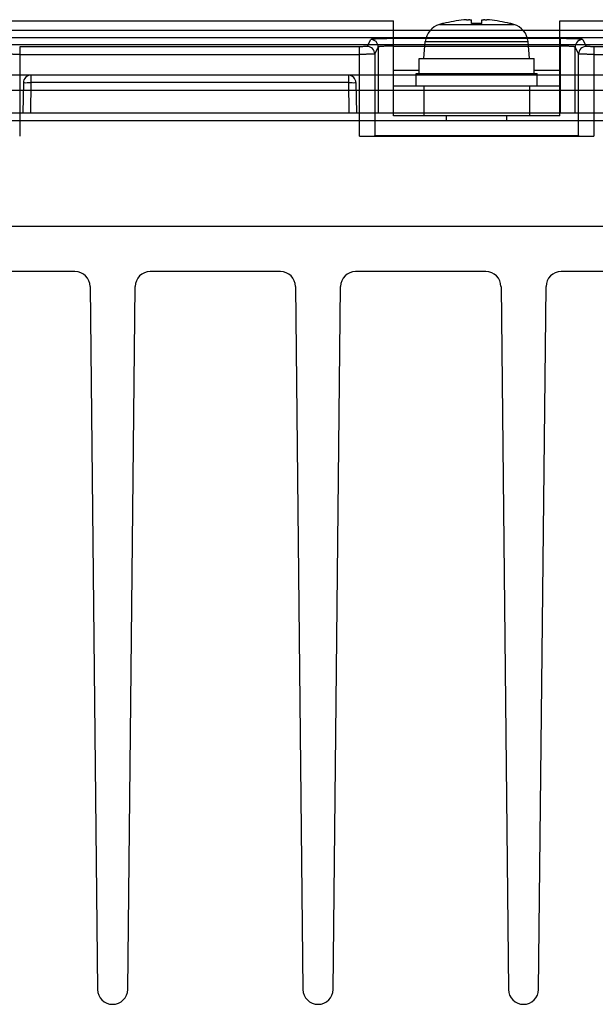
# Model space of a CAD drawing. Header units: millimetres. Extents: x 30 to 245, y 92 to 285.
# Tile 2 of 16: x 84 to 122, y 92 to 157. Entities that reach past the tile are written whole.
import ezdxf

# ---------------------------------------------------------------- set-up
doc = ezdxf.new("R2010")
doc.units = ezdxf.units.MM
doc.header["$LTSCALE"] = 24.676948
doc.layers.get('0').update_dxf_attribs({"linetype": 'CONTINUOUS'})

msp = doc.modelspace()

# ---------------------------------------------------------------- linework, layer by layer
at = {"color": 7, "linetype": 'Continuous'}
for p, q in [((48.312, 157.325), (108.312, 157.325)), ((108.312, 151.025), (108.312, 157.325)), ((111.349, 157.081), (116.275, 157.081)), ((111.612, 157.152), (111.612, 157.145)), ((113.462, 157.145), (113.462, 157.378)), ((114.162, 157.145), (114.162, 157.378)), ((116.012, 157.145), (116.012, 157.152)), ((119.312, 157.325), (125.812, 157.325)), ((119.312, 151.025), (119.312, 157.325)), ((48.582, 156.702), (226.042, 156.702)), ((30.731, 156.225), (243.893, 156.225)), ((106.562, 155.628), (106.795, 156.093)), ((108.295, 151.225), (108.295, 156.144)), ((119.329, 156.144), (108.295, 156.144)), ((110.312, 154.825), (110.41, 155.944)), ((110.41, 155.944), (117.214, 155.944)), ((117.312, 154.825), (117.214, 155.944)), ((119.329, 156.144), (119.329, 151.225)), ((120.829, 156.093), (121.061, 155.628)), ((229.393, 155.742), (45.231, 155.742)), ((83.561, 155.61), (83.56, 149.677)), ((106.063, 155.61), (83.561, 155.61)), ((106.064, 149.677), (106.063, 155.61)), ((107.295, 155.593), (107.062, 155.128)), ((107.062, 155.128), (107.064, 149.711)), ((107.295, 155.593), (107.295, 151.225)), ((108.295, 155.644), (119.329, 155.644)), ((120.562, 155.128), (120.329, 155.593)), ((120.329, 151.225), (120.329, 155.593)), ((120.56, 149.711), (120.562, 155.128)), ((121.561, 155.61), (121.56, 149.677)), ((153.063, 155.61), (121.561, 155.61)), ((83.561, 155.102), (106.063, 155.102)), ((110.012, 154.825), (117.612, 154.825)), ((110.012, 153.825), (110.012, 154.825)), ((117.612, 153.825), (117.612, 154.825)), ((121.561, 155.102), (153.063, 155.102)), ((110.012, 154.025), (108.312, 154.025)), ((109.812, 153.825), (117.812, 153.825)), ((109.812, 153.025), (109.812, 153.825)), ((119.312, 154.025), (117.612, 154.025)), ((117.812, 153.025), (117.812, 153.825)), ((242.777, 153.725), (31.847, 153.725)), ((83.803, 153.234), (83.768, 151.225)), ((84.303, 153.234), (84.268, 151.225)), ((84.303, 153.725), (84.303, 153.234)), ((105.321, 153.234), (84.303, 153.234)), ((105.321, 153.725), (105.321, 153.234)), ((105.321, 153.234), (105.356, 151.225)), ((105.821, 153.234), (105.856, 151.225)), ((34.442, 152.742), (240.182, 152.742)), ((108.312, 153.025), (119.312, 153.025)), ((110.312, 153.025), (110.312, 151.025)), ((117.312, 153.025), (117.312, 151.025)), ((31.312, 151.225), (243.312, 151.225)), ((107.071, 151.225), (107.071, 149.724)), ((120.553, 149.724), (120.553, 151.225)), ((32.012, 150.725), (242.612, 150.725)), ((119.312, 151.025), (108.312, 151.025)), ((111.812, 150.725), (111.812, 151.025)), ((115.812, 150.725), (115.812, 151.025)), ((106.064, 149.677), (121.56, 149.677)), ((107.071, 149.724), (107.064, 149.711)), ((107.071, 149.724), (120.553, 149.724)), ((120.553, 149.724), (120.56, 149.711)), ((29.812, 143.725), (244.812, 143.725)), ((87.222, 140.725), (78.601, 140.725)), ((100.822, 140.725), (92.201, 140.725)), ((114.422, 140.725), (105.801, 140.725)), ((128.022, 140.725), (119.401, 140.725)), ((88.222, 139.736), (88.712, 93.214)), ((90.712, 93.214), (91.202, 139.736)), ((101.822, 139.736), (102.312, 93.214)), ((104.312, 93.214), (104.802, 139.736)), ((115.422, 139.736), (115.912, 93.214)), ((117.912, 93.214), (118.402, 139.736))]:
    msp.add_line(p, q, dxfattribs=at)
for centre, radius, start, end in [((111.705, 155.831), 1.3, 105.88085, 175), ((113.812, 148.425), 9, 104.149, 105.88085), ((113.812, 148.425), 8.993, 95.42346, 104.15994), ((113.457, 152.17), 5.232, 94.22006, 95.42478), ((113.414, 152.732), 4.667, 93.31919, 94.21154), ((113.317, 155.164), 2.234, 90.03949, 91.10371), ((113.316, 155.784), 1.614, 88.70065, 90.0181), ((113.812, 148.425), 8.727, 87.7015, 92.2985), ((114.307, 155.886), 1.511, 89.93536, 91.34266), ((114.308, 155.264), 2.133, 88.86962, 89.98407), ((114.216, 152.835), 4.564, 85.77879, 86.69128), ((114.173, 152.235), 5.166, 84.56744, 85.78752), ((113.812, 148.425), 8.993, 75.84006, 84.57654), ((113.812, 148.425), 9, 74.11915, 75.851), ((115.919, 155.831), 1.3, 5, 74.11915), ((106.795, 155.592), 0.5, 0.0564, 89.96678), ((120.829, 155.592), 0.5, 90.03344, 179.94383), ((106.562, 155.127), 0.5, 0.05494, 89.97238), ((121.062, 155.127), 0.5, 90.05118, 179.92295), ((84.303, 153.225), 0.5, 90, 179), ((105.321, 153.225), 0.5, 1, 90), ((87.222, 139.725), 1, 0.60302, 90), ((92.201, 139.725), 1, 90, 179.39698), ((100.822, 139.725), 1, 0.60302, 90), ((105.801, 139.725), 1, 90, 179.39698), ((114.422, 139.725), 1, 0.60302, 90), ((119.401, 139.725), 1, 90, 179.39698), ((89.712, 93.225), 1, 180.60302, 359.39698), ((103.312, 93.225), 1, 180.60302, 359.39698), ((116.912, 93.225), 1, 180.60302, 359.39698)]:
    msp.add_arc(centre, radius, start, end, dxfattribs=at)
for centre, start_param, end_param in [((106.064, 149.712), -1.570791, -0.017445), ((121.56, 149.712), -3.124147, -1.570802)]:
    msp.add_ellipse(centre, major_axis=(1, 0), ratio=0.034905, start_param=start_param, end_param=end_param, dxfattribs=at)
for points, knots in [([(113.144, 157.392), (113.156, 157.393), (113.199, 157.395), (113.242, 157.397), (113.274, 157.397)], [0, 0, 0, 0, 0.265557, 1, 1, 1, 1]), ([(113.353, 157.397), (113.368, 157.397), (113.39, 157.396), (113.417, 157.393), (113.433, 157.391), (113.445, 157.389), (113.455, 157.386), (113.462, 157.381), (113.462, 157.378)], [0, 0, 0, 0, 0.413325, 0.579972, 0.718585, 0.828778, 0.910738, 1, 1, 1, 1]), ([(114.162, 157.378), (114.162, 157.381), (114.169, 157.386), (114.179, 157.389), (114.191, 157.391), (114.207, 157.393), (114.234, 157.396), (114.256, 157.397), (114.271, 157.397)], [0, 0, 0, 0, 0.089281, 0.171241, 0.281449, 0.420066, 0.586699, 1, 1, 1, 1]), ([(114.35, 157.397), (114.36, 157.397), (114.403, 157.396), (114.447, 157.394), (114.48, 157.392)], [0, 0, 0, 0, 0.233012, 1, 1, 1, 1]), ([(108.294, 156.144), (108.105, 156.144), (107.761, 156.135), (107.281, 156.149), (107.011, 156.089), (106.813, 156.129), (106.795, 156.093)], [0, 0, 0, 0, 0.377651, 0.699906, 0.918037, 1, 1, 1, 1]), ([(120.829, 156.093), (120.811, 156.129), (120.613, 156.089), (120.344, 156.149), (119.863, 156.135), (119.519, 156.144), (119.33, 156.144)], [0, 0, 0, 0, 0.081954, 0.299856, 0.62191, 1, 1, 1, 1]), ([(83.561, 155.102), (83.497, 155.102), (83.371, 155.102), (83.215, 155.104), (83.096, 155.105), (83.013, 155.106), (82.935, 155.108), (82.863, 155.11), (82.797, 155.111), (82.739, 155.113), (82.688, 155.116), (82.651, 155.117), (82.625, 155.119), (82.609, 155.12), (82.596, 155.122), (82.585, 155.123), (82.575, 155.124), (82.569, 155.125), (82.565, 155.126), (82.562, 155.127), (82.562, 155.128), (82.562, 155.128)], [0, 0, 0, 0, 0.192578, 0.378287, 0.466143, 0.549573, 0.627837, 0.700195, 0.765943, 0.824518, 0.875392, 0.918039, 0.936122, 0.951995, 0.965637, 0.97703, 0.986155, 0.993001, 0.997577, 0.999038, 1, 1, 1, 1]), ([(106.562, 155.628), (106.552, 155.607), (106.44, 155.635), (106.296, 155.602), (106.145, 155.61), (106.063, 155.61)], [0, 0, 0, 0, 0.140044, 0.507038, 1, 1, 1, 1]), ([(107.062, 155.128), (107.062, 155.128), (107.062, 155.127), (107.059, 155.126), (107.055, 155.125), (107.048, 155.124), (107.039, 155.123), (107.028, 155.122), (107.014, 155.12), (106.999, 155.119), (106.973, 155.117), (106.936, 155.116), (106.885, 155.113), (106.827, 155.111), (106.761, 155.11), (106.689, 155.108), (106.611, 155.106), (106.528, 155.105), (106.409, 155.104), (106.253, 155.102), (106.127, 155.102), (106.063, 155.102)], [0, 0, 0, 0, 0.000963, 0.002424, 0.006999, 0.013844, 0.022966, 0.034355, 0.047994, 0.063863, 0.081942, 0.124584, 0.175456, 0.23403, 0.299777, 0.372135, 0.4504, 0.533832, 0.621692, 0.807412, 1, 1, 1, 1]), ([(108.295, 155.644), (108.243, 155.644), (108.141, 155.644), (107.991, 155.642), (107.849, 155.639), (107.717, 155.635), (107.599, 155.63), (107.511, 155.625), (107.449, 155.62), (107.411, 155.617), (107.377, 155.613), (107.35, 155.609), (107.328, 155.606), (107.311, 155.602), (107.301, 155.598), (107.296, 155.595), (107.295, 155.594), (107.295, 155.593)], [0, 0, 0, 0, 0.154187, 0.304634, 0.447217, 0.579613, 0.69863, 0.800436, 0.844192, 0.882883, 0.916165, 0.944019, 0.966318, 0.982964, 0.993992, 0.997532, 1, 1, 1, 1]), ([(120.329, 155.593), (120.329, 155.594), (120.327, 155.596), (120.322, 155.599), (120.311, 155.602), (120.293, 155.606), (120.271, 155.61), (120.243, 155.613), (120.209, 155.617), (120.17, 155.62), (120.108, 155.625), (120.02, 155.63), (119.902, 155.635), (119.771, 155.639), (119.63, 155.642), (119.482, 155.644), (119.38, 155.644), (119.329, 155.644)], [0, 0, 0, 0, 0.002706, 0.006696, 0.019348, 0.036729, 0.059654, 0.088022, 0.121701, 0.160671, 0.204588, 0.306392, 0.424919, 0.556496, 0.698007, 0.847185, 1, 1, 1, 1]), ([(121.561, 155.102), (121.497, 155.102), (121.371, 155.102), (121.215, 155.104), (121.096, 155.105), (121.013, 155.106), (120.935, 155.108), (120.863, 155.11), (120.797, 155.111), (120.739, 155.113), (120.688, 155.116), (120.651, 155.117), (120.625, 155.119), (120.609, 155.12), (120.596, 155.122), (120.585, 155.123), (120.575, 155.124), (120.569, 155.125), (120.565, 155.126), (120.562, 155.127), (120.562, 155.128), (120.562, 155.128)], [0, 0, 0, 0, 0.192578, 0.378287, 0.466143, 0.549573, 0.627837, 0.700195, 0.765943, 0.824518, 0.875392, 0.918039, 0.936122, 0.951995, 0.965637, 0.97703, 0.986155, 0.993001, 0.997577, 0.999038, 1, 1, 1, 1]), ([(121.561, 155.61), (121.479, 155.61), (121.327, 155.602), (121.184, 155.635), (121.072, 155.607), (121.061, 155.628)], [0, 0, 0, 0, 0.493274, 0.86029, 1, 1, 1, 1]), ([(83.803, 153.234), (83.804, 153.256), (83.938, 153.212), (84.06, 153.251), (84.22, 153.235), (84.303, 153.234)], [0, 0, 0, 0, 0.134101, 0.500056, 1, 1, 1, 1]), ([(105.321, 153.234), (105.404, 153.235), (105.564, 153.251), (105.686, 153.212), (105.82, 153.256), (105.821, 153.234)], [0, 0, 0, 0, 0.499681, 0.865747, 1, 1, 1, 1])]:
    msp.add_open_spline(points, degree=3, knots=knots, dxfattribs=at)

doc.saveas('drawing.dxf')
